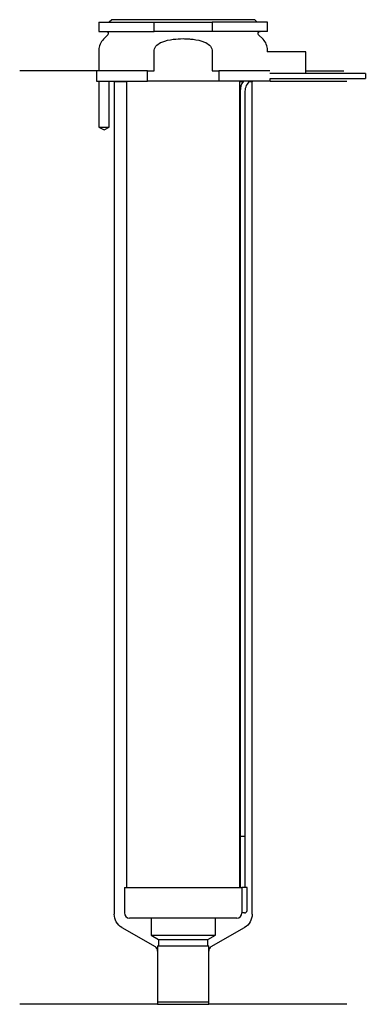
# Model space of a CAD drawing. Header units: inches. Extents: x 26 to 93, y 92 to 284.
import ezdxf

# ---------------------------------------------------------------- set-up
doc = ezdxf.new("R2010")
doc.units = ezdxf.units.IN
for name, color, linetype in [('201', 7, 'Continuous'), ('30', 7, 'Continuous'), ('32', 7, 'Continuous')]:
    doc.layers.add(name, color=color, linetype=linetype)

msp = doc.modelspace()

# ---------------------------------------------------------------- linework, layer by layer
at = {"layer": '201', "color": 113}
for p, q in [((40.53, 274.31), (25.53, 274.31)), ((40.53, 274.31), (40.53, 272.31)), ((81.53, 274.31), (88.96, 274.31)), ((41.03, 272.31), (41.03, 263.31)), ((43.03, 263.31), (43.03, 272.31)), ((43.93, 272.31), (44.03, 272.21)), ((44.03, 272.21), (46.43, 272.21)), ((44.03, 272.21), (44.03, 109.27)), ((68.63, 272.21), (69.24, 272.21)), ((70.55, 272.21), (71.03, 272.21)), ((71.03, 272.21), (71.13, 272.31)), ((71.03, 109.27), (71.03, 272.21)), ((74.53, 272.31), (89.53, 272.31)), ((41.03, 263.31), (42.03, 262.74)), ((42.03, 262.74), (43.03, 263.31)), ((45.53, 106.68), (52.02, 102.93)), ((63.03, 102.93), (69.53, 106.68)), ((52.52, 102.06), (52.52, 91.64)), ((62.53, 91.64), (62.53, 102.06)), ((52.52, 91.64), (25.53, 91.64)), ((52.52, 91.64), (62.53, 91.64)), ((89.53, 91.64), (62.53, 91.64))]:
    msp.add_line(p, q, dxfattribs=at)
at = {"layer": '201', "color": 113, "extrusion": (0, 0, -1)}
for centre, start, end in [((-47.03, 109.27), -60, 0), ((-68.03, 109.27), 180, 240)]:
    msp.add_arc(centre, 3, start, end, dxfattribs=at)
at = {"layer": '201', "color": 113}
for centre, start, end in [((51.52, 102.06), 0, 60), ((63.53, 102.06), 120, 180)]:
    msp.add_arc(centre, 1, start, end, dxfattribs=at)
at = {"layer": '30', "color": 113}
for p, q in [((41.03, 283.81), (41.03, 282.01)), ((41.03, 283.81), (51.87, 283.81)), ((43.53, 284.31), (43.03, 283.81)), ((71.53, 284.31), (43.53, 284.31)), ((51.87, 283.81), (63.18, 283.81)), ((51.87, 282.01), (51.87, 283.81)), ((74.03, 283.81), (63.18, 283.81)), ((63.18, 283.81), (63.18, 282.01)), ((72.03, 283.81), (71.53, 284.31)), ((74.03, 282.01), (74.03, 283.81)), ((41.03, 282.01), (51.87, 282.01)), ((42.76, 281.33), (41.9, 280.48)), ((63.18, 282.01), (51.87, 282.01)), ((74.03, 282.01), (63.18, 282.01)), ((73.15, 280.48), (72.29, 281.33)), ((41.03, 278.35), (41.03, 274.31)), ((51.87, 274.31), (51.87, 278.35)), ((63.18, 278.35), (63.18, 274.31)), ((74.03, 278.01), (74.03, 278.35)), ((40.53, 274.31), (40.53, 272.31)), ((50.54, 274.31), (40.53, 274.31)), ((41.03, 275.31), (41.03, 274.31)), ((50.54, 274.31), (51.87, 274.31)), ((50.54, 272.31), (50.54, 274.31)), ((63.18, 274.31), (64.51, 274.31)), ((64.51, 274.31), (64.51, 272.31)), ((74.48, 274.31), (64.51, 274.31)), ((93.18, 273.81), (81.53, 273.81)), ((93.18, 273.81), (93.18, 272.81)), ((40.53, 272.31), (50.54, 272.31)), ((41.03, 272.31), (41.03, 263.31)), ((43.03, 263.31), (43.03, 272.31)), ((46.43, 272.31), (46.43, 114.51)), ((64.51, 272.31), (50.54, 272.31)), ((74.53, 272.31), (64.51, 272.31)), ((68.63, 114.51), (68.63, 272.31)), ((74.53, 272.31), (74.53, 272.81)), ((74.53, 272.81), (93.18, 272.81)), ((68.68, 270.31), (68.68, 124.51)), ((69.68, 124.51), (69.68, 270.31)), ((41.03, 263.31), (43.03, 263.31)), ((68.68, 124.51), (69.68, 124.51)), ((68.68, 124.51), (69.68, 124.51)), ((68.68, 124.51), (68.68, 114.51)), ((69.68, 114.51), (69.68, 124.51)), ((46.03, 114.51), (46.03, 109.51)), ((46.03, 114.51), (69, 114.51)), ((70.03, 114.51), (69, 114.51)), ((69, 114.51), (69, 110.01)), ((70.03, 110.01), (70.03, 114.51)), ((68.03, 108.51), (47.03, 108.51)), ((51.23, 108.51), (51.23, 105.18)), ((63.83, 105.18), (63.83, 108.51)), ((69.53, 109.51), (69.02, 109.51)), ((51.23, 105.18), (52.72, 104.31)), ((51.23, 105.18), (63.83, 105.18)), ((52.72, 104.31), (52.72, 103.11)), ((52.72, 104.31), (62.33, 104.31)), ((62.33, 104.31), (63.83, 105.18)), ((62.33, 103.11), (62.33, 104.31)), ((52.52, 103.11), (62.53, 103.11)), ((52.52, 103.11), (52.52, 92.11)), ((62.53, 92.11), (62.53, 103.11)), ((52.52, 92.11), (62.53, 92.11))]:
    msp.add_line(p, q, dxfattribs=at)
at = {"layer": '30', "color": 113, "extrusion": (0, 0, -1)}
for centre, radius, start, end in [((-42.48, 281.61), 0.4, 90, 225), ((-72.58, 281.61), 0.4, -45, 90), ((-72.18, 270.31), 2.5, 0, 53.1295)]:
    msp.add_arc(centre, radius, start, end, dxfattribs=at)
at = {"layer": '30', "color": 113}
for centre, radius, start, end in [((44.03, 278.35), 3, 135, 180), ((71.03, 278.35), 3, 0, 45), ((72.18, 270.31), 3.5, 145.1489, 180), ((69.53, 110.01), 0.5, -90, 0), ((47.03, 109.51), 1, 180, 270), ((68.03, 109.51), 1, -90, 0)]:
    msp.add_arc(centre, radius, start, end, dxfattribs=at)
for points, knots in [([(51.87, 278.35), (51.87, 278.74), (52.1, 279.1), (52.67, 279.61), (53.02, 279.79), (54.07, 280.23), (54.83, 280.38), (55.58, 280.48)], [0, 0, 0, 0, 0.25, 0.25, 0.5, 0.5, 1, 1, 1, 1]), ([(55.58, 280.48), (56.22, 280.56), (56.87, 280.6), (57.84, 280.6), (58.17, 280.59), (58.82, 280.55), (59.15, 280.52), (59.47, 280.48)], [0, 0, 0, 0, 0.5, 0.5, 0.75, 0.75, 1, 1, 1, 1]), ([(59.47, 280.48), (60.22, 280.38), (60.98, 280.23), (62.04, 279.79), (62.38, 279.61), (62.95, 279.09), (63.18, 278.74), (63.18, 278.35)], [0, 0, 0, 0, 0.5, 0.5, 0.75, 0.75, 1, 1, 1, 1]), ([(69, 110.01), (69, 109.96), (69, 109.9), (69, 109.8), (69, 109.75), (69, 109.66), (69.01, 109.62), (69.01, 109.56), (69.01, 109.54), (69.02, 109.53), (69.02, 109.52), (69.02, 109.51)], [0, 0, 0, 0, 0.208381, 0.208381, 0.416996, 0.416996, 0.625825, 0.625825, 0.83609, 0.83609, 1, 1, 1, 1])]:
    msp.add_open_spline(points, degree=3, knots=knots, dxfattribs=at)
at = {"layer": '32', "color": 113}
for p, q in [((81.53, 278.01), (73.98, 278.01)), ((81.53, 273.81), (81.53, 278.01)), ((81.53, 273.81), (74.48, 273.81))]:
    msp.add_line(p, q, dxfattribs=at)

doc.saveas('drawing.dxf')
